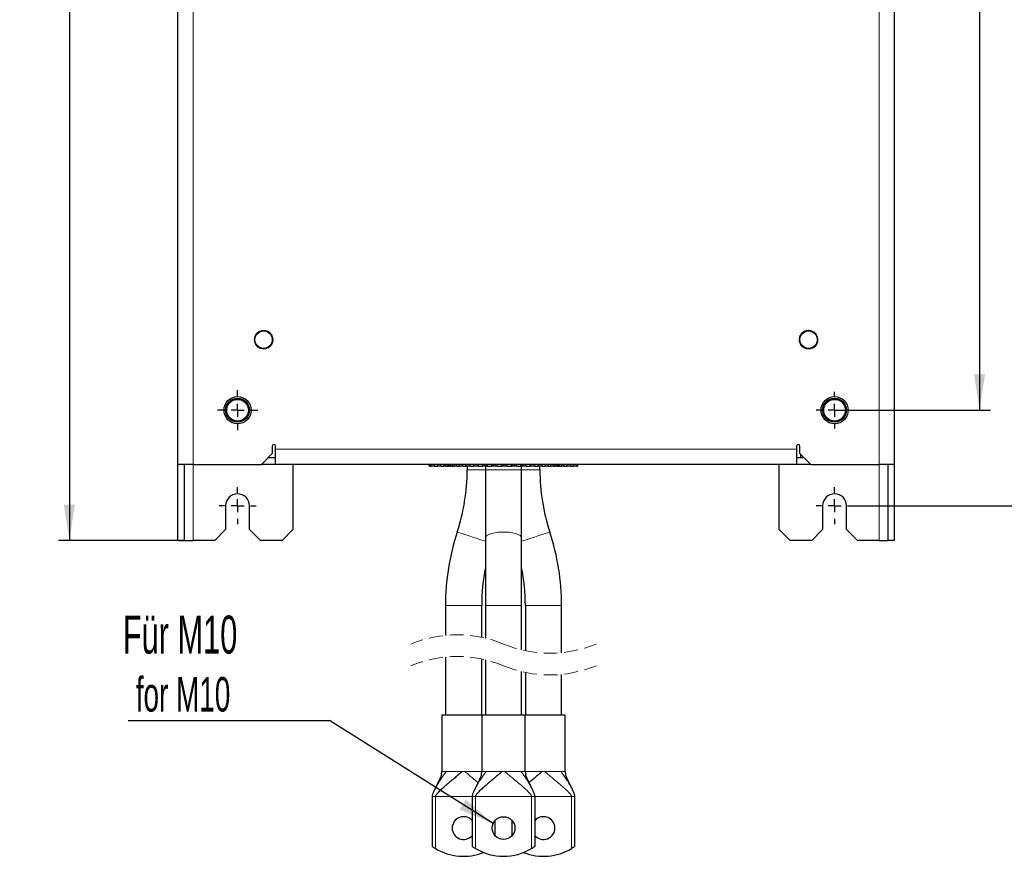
# Model space of a CAD drawing. Header units: millimetres. Extents: x 5 to 418, y 2 to 292.
# Tile 4 of 26: x 62 to 153, y 65 to 142. Entities that reach past the tile are written whole.
import ezdxf

# ---------------------------------------------------------------- set-up
doc = ezdxf.new("R2010")
doc.units = ezdxf.units.MM
doc.linetypes.add('HIDDEN', pattern=[1.905, 1.27, -0.635])
doc.layers.add('SLD-0', color=7, linetype='Continuous')
doc.styles.add('SLDTEXTSTYLE0', font='TXT', dxfattribs={"width": 0.605})
doc.dimstyles.new('SLDDIMSTYLE0', dxfattribs={"dimtxt": 3.5, "dimasz": 3.302, "dimexe": 0, "dimexo": 0.0625, "dimgap": 0.875, "dimtad": 1, "dimlfac": 5, "dimrnd": 1e-09, "dimzin": 12, "dimdsep": 46, "dimtxsty": 'SLDTEXTSTYLE0', "dimsah": 1, "dimcen": 0.09, "dimadec": 0, "dimazin": 3, "dimtfac": 1, "dimtofl": 0, "dimtmove": 0, "dimatfit": 3, "dimfxl": 1, "dimfrac": 2, "dimtolj": 1, "dimtzin": 12, "dimarcsym": 0})
doc.dimstyles.new('SLDDIMSTYLE3', dxfattribs={"dimtxt": 0.18, "dimasz": 3.302, "dimexe": 0, "dimexo": 0.0625, "dimgap": 0, "dimtad": 0, "dimtih": 1, "dimtoh": 1, "dimdec": 0, "dimrnd": 1e-09, "dimzin": 0, "dimdsep": 46, "dimtxsty": 'Standard', "dimsah": 1, "dimcen": 0.09, "dimadec": 0, "dimazin": 0, "dimtfac": 3.302, "dimtdec": 0, "dimtofl": 0, "dimtmove": 0, "dimatfit": 3, "dimfxl": 1, "dimfrac": 2, "dimtolj": 1, "dimtzin": 0, "dimarcsym": 0})

# ---------------------------------------------------------------- blocks, each defined once
blk = doc.blocks.new('_D')
at = {"layer": 'SLD-0', "color": 7}
for p, q in [((138.715, 232.07), (158.286, 232.07)), ((157.286, 97.07), (157.286, 232.07)), ((138.715, 97.07), (158.286, 97.07))]:
    blk.add_line(p, q, dxfattribs=at)
for points in [[(157.286, 232.07), (156.778, 228.768), (157.794, 228.768)], [(157.286, 97.07), (157.794, 100.372), (156.778, 100.372)]]:
    blk.add_solid(points, dxfattribs=at)
at = {"layer": 'SLD-0', "color": 7, "insert": (152.774, 160.56), "char_height": 3.5, "attachment_point": 1, "rotation": 90, "style": 'SLDTEXTSTYLE0'}
blk.add_mtext('675', dxfattribs=at)
blk = doc.blocks.new('_D_4')
at = {"layer": 'SLD-0', "color": 7}
for p, q in [((77.115, 234.87), (65.515, 234.87)), ((66.515, 234.87), (66.515, 93.87)), ((77.115, 93.87), (65.515, 93.87))]:
    blk.add_line(p, q, dxfattribs=at)
for points in [[(66.515, 234.87), (66.007, 231.568), (67.023, 231.568)], [(66.515, 93.87), (67.023, 97.172), (66.007, 97.172)]]:
    blk.add_solid(points, dxfattribs=at)
at = {"layer": 'SLD-0', "color": 7, "insert": (62.004, 160.36), "char_height": 3.5, "attachment_point": 1, "rotation": 90, "style": 'SLDTEXTSTYLE0'}
blk.add_mtext('705', dxfattribs=at)
blk = doc.blocks.new('_D_6')
at = {"layer": 'SLD-0', "color": 7}
for p, q in [((138.865, 220.87), (151.369, 220.87)), ((150.369, 220.87), (150.369, 105.87)), ((137.015, 105.87), (151.369, 105.87))]:
    blk.add_line(p, q, dxfattribs=at)
for points in [[(150.369, 220.87), (149.861, 217.568), (150.877, 217.568)], [(150.369, 105.87), (150.877, 109.172), (149.861, 109.172)]]:
    blk.add_solid(points, dxfattribs=at)
at = {"layer": 'SLD-0', "color": 7, "insert": (145.857, 159.36), "char_height": 3.5, "attachment_point": 1, "rotation": 90, "style": 'SLDTEXTSTYLE0'}
blk.add_mtext('575', dxfattribs=at)
blk = doc.blocks.new('SW_NOTE_0_3')
at = {"layer": 'SLD-0', "color": 0}
blk.add_line((-18.553, 0), (0, 0), dxfattribs=at)
at = {"layer": 'SLD-0', "color": 0, "attachment_point": 1, "style": 'SLDTEXTSTYLE0'}
for s, insert, char_height in [('Für M10', (-19.037, 9.67), 3.5), ('for M10', (-17.846, 4.005), 3.175)]:
    blk.add_mtext(s, dxfattribs=dict(at, insert=insert, char_height=char_height))
blk = doc.blocks.new('SW_CENTERMARKSYMBOL_2')
at = {"layer": 'SLD-0', "color": 0}
for p, q in [((0, 1.2), (0, 1.7)), ((-1.2, 0), (-1.7, 0)), ((0, 0), (-0.6, 0)), ((0, 0), (0, 0.6)), ((0, 0), (0, -0.6)), ((0, 0), (0.6, 0)), ((1.2, 0), (1.7, 0)), ((0, -1.2), (0, -1.7))]:
    blk.add_line(p, q, dxfattribs=at)
blk = doc.blocks.new('SW_CENTERMARKSYMBOL_3')
at = {"layer": 'SLD-0', "color": 0}
for p, q in [((0, 1.2), (0, 1.7)), ((-1.2, 0), (-1.7, 0)), ((0, 0), (-0.6, 0)), ((0, 0), (0, 0.6)), ((0, 0), (0, -0.6)), ((0, 0), (0.6, 0)), ((1.2, 0), (1.7, 0)), ((0, -1.2), (0, -1.7))]:
    blk.add_line(p, q, dxfattribs=at)
blk = doc.blocks.new('SW_CENTERMARKSYMBOL_6')
at = {"layer": 'SLD-0', "color": 0}
for p, q in [((0, 1.2), (0, 1.7)), ((-1.2, 0), (-1.7, 0)), ((0, 0), (-0.6, 0)), ((0, 0), (0, 0.6)), ((0, 0), (0, -0.6)), ((0, 0), (0.6, 0)), ((1.2, 0), (1.7, 0)), ((0, -1.2), (0, -1.7))]:
    blk.add_line(p, q, dxfattribs=at)
blk = doc.blocks.new('SW_CENTERMARKSYMBOL_7')
at = {"layer": 'SLD-0', "color": 0}
for p, q in [((0, 1.2), (0, 1.85)), ((-1.2, 0), (-1.85, 0)), ((0, 0), (-0.6, 0)), ((0, 0), (0, 0.6)), ((0, 0), (0, -0.6)), ((0, 0), (0.6, 0)), ((1.2, 0), (1.85, 0)), ((0, -1.2), (0, -1.85))]:
    blk.add_line(p, q, dxfattribs=at)

msp = doc.modelspace()

# ---------------------------------------------------------------- linework, layer by layer
at = {"color": 7, "linetype": 'Continuous', "lineweight": 25}
for p, q in [((76.5153, 100.87), (76.5153, 225.87)), ((142.5153, 225.87), (142.5153, 100.87)), ((85.2153, 102.57), (85.2153, 101.87)), ((85.5153, 102.27), (85.5153, 102.57)), ((133.5153, 102.57), (133.5153, 102.27)), ((133.8153, 101.87), (133.8153, 102.57)), ((84.2153, 100.87), (85.2153, 101.87)), ((85.5153, 100.87), (85.5153, 102.27)), ((133.5153, 102.27), (133.5153, 100.87)), ((133.8153, 101.87), (134.8153, 100.87)), ((133.9039, 101.47), (133.9039, 101.7814)), ((77.9153, 100.87), (76.5153, 100.87)), ((76.5153, 93.87), (76.5153, 100.87)), ((77.1153, 93.87), (77.1153, 100.87)), ((77.9153, 100.87), (84.2153, 100.87)), ((85.5153, 100.87), (84.2153, 100.87)), ((85.5153, 101.47), (84.8153, 101.47)), ((133.5153, 100.87), (85.5153, 100.87)), ((87.1153, 100.87), (87.1153, 94.87)), ((99.6623, 100.72), (99.6623, 100.87)), ((99.7279, 100.72), (99.6623, 100.72)), ((99.7279, 100.72), (99.7279, 100.87)), ((99.7279, 100.72), (99.8516, 100.72)), ((99.8516, 100.72), (99.8516, 100.87)), ((100.1682, 100.72), (99.8516, 100.72)), ((100.1682, 100.72), (100.1682, 100.87)), ((100.1682, 100.72), (100.4308, 100.72)), ((100.4308, 100.72), (100.4308, 100.87)), ((100.7486, 100.72), (100.4308, 100.72)), ((100.7486, 100.72), (100.7486, 100.87)), ((100.7486, 100.72), (101.0314, 100.72)), ((101.0314, 100.72), (101.0314, 100.87)), ((101.1966, 100.72), (101.0314, 100.72)), ((101.1966, 100.72), (101.1966, 100.87)), ((101.1966, 100.72), (101.3893, 100.72)), ((101.3893, 100.72), (101.3893, 100.87)), ((101.4377, 100.72), (101.3893, 100.72)), ((101.4377, 100.72), (101.4377, 100.87)), ((101.4377, 100.72), (101.485, 100.72)), ((101.4621, 100.72), (101.4621, 100.87)), ((101.485, 100.72), (101.485, 100.87)), ((101.5596, 100.72), (101.485, 100.72)), ((101.5596, 100.72), (101.5596, 100.87)), ((101.5596, 100.72), (101.6536, 100.72)), ((101.6536, 100.72), (101.6536, 100.87)), ((101.8168, 100.72), (101.6536, 100.72)), ((101.8168, 100.72), (101.8168, 100.87)), ((101.8168, 100.72), (101.9787, 100.72)), ((101.9787, 100.72), (101.9787, 100.87)), ((102.2256, 100.72), (101.9787, 100.72)), ((102.2256, 100.72), (102.2256, 100.87)), ((102.2256, 100.72), (102.4503, 100.72)), ((102.4503, 100.72), (102.4503, 100.87)), ((102.7724, 100.72), (102.4503, 100.72)), ((102.7724, 100.72), (102.7724, 100.87)), ((102.7724, 100.72), (103.0527, 100.72)), ((103.0527, 100.72), (103.0527, 100.87)), ((103.4399, 100.72), (103.0527, 100.72)), ((103.1653, 100.72), (103.1653, 100.37)), ((103.4399, 100.72), (103.4399, 100.87)), ((103.4399, 100.72), (103.7667, 100.72)), ((103.7667, 100.72), (103.7667, 100.87)), ((104.1127, 100.72), (103.7667, 100.72)), ((104.1127, 100.72), (104.1127, 100.87)), ((104.2067, 100.72), (104.1127, 100.72)), ((104.2067, 100.72), (104.2067, 100.87)), ((104.2067, 100.72), (104.5695, 100.72)), ((104.5695, 100.72), (104.5695, 100.87)), ((104.8222, 100.72), (104.5695, 100.72)), ((104.8222, 100.72), (104.8222, 100.87)), ((105.0036, 100.72), (104.8222, 100.72)), ((104.8453, 100.72), (104.8453, 100.37)), ((105.0036, 100.72), (105.0036, 100.87)), ((105.0055, 100.72), (105.0036, 100.72)), ((105.0055, 100.72), (105.0055, 100.87)), ((105.0476, 100.72), (105.0055, 100.72)), ((105.0476, 100.72), (105.0476, 100.87)), ((105.0476, 100.72), (105.4347, 100.72)), ((105.4347, 100.72), (105.4347, 100.87)), ((105.5861, 100.72), (105.4347, 100.72)), ((105.5861, 100.72), (105.5861, 100.87)), ((105.7796, 100.72), (105.5861, 100.72)), ((105.7796, 100.72), (105.7796, 100.87)), ((105.7818, 100.72), (105.7796, 100.72)), ((105.7818, 100.72), (105.7818, 100.87)), ((105.9362, 100.72), (105.7818, 100.72)), ((105.9362, 100.72), (105.9362, 100.87)), ((105.9362, 100.72), (106.335, 100.72)), ((106.335, 100.72), (106.335, 100.87)), ((106.3801, 100.72), (106.335, 100.72)), ((106.3801, 100.72), (106.3801, 100.87)), ((106.5796, 100.72), (106.3801, 100.72)), ((106.5796, 100.72), (106.5796, 100.87)), ((106.5805, 100.72), (106.5796, 100.72)), ((106.5805, 100.72), (106.5818, 100.72)), ((106.5818, 100.72), (106.5818, 100.87)), ((106.7807, 100.72), (106.5818, 100.72)), ((106.7807, 100.72), (106.7807, 100.87)), ((106.8433, 100.72), (106.7807, 100.72)), ((106.8433, 100.72), (106.8433, 100.87)), ((106.8433, 100.72), (107.2411, 100.72)), ((107.2411, 100.72), (107.2411, 100.87)), ((107.3774, 100.72), (107.2411, 100.72)), ((107.3774, 100.72), (107.3774, 100.87)), ((107.3774, 100.72), (107.3796, 100.72)), ((107.3796, 100.72), (107.3796, 100.87)), ((107.5716, 100.72), (107.3796, 100.72)), ((107.5716, 100.72), (107.5716, 100.87)), ((107.7399, 100.72), (107.5716, 100.72)), ((107.7399, 100.72), (107.7399, 100.87)), ((107.7399, 100.72), (108.1238, 100.72)), ((108.1238, 100.72), (108.1238, 100.87)), ((108.1475, 100.72), (108.1238, 100.72)), ((108.1475, 100.72), (108.1475, 100.87)), ((108.1475, 100.72), (108.1496, 100.72)), ((108.1496, 100.72), (108.1496, 100.87)), ((108.3284, 100.72), (108.1496, 100.72)), ((108.1853, 100.37), (108.1853, 100.72)), ((108.3284, 100.72), (108.3284, 100.87)), ((108.597, 100.72), (108.3284, 100.72)), ((108.597, 100.72), (108.597, 100.87)), ((108.597, 100.72), (108.9547, 100.72)), ((108.9547, 100.72), (108.9547, 100.87)), ((109.0266, 100.72), (108.9547, 100.72)), ((109.0266, 100.72), (109.0266, 100.87)), ((109.3868, 100.72), (109.0266, 100.72)), ((109.3868, 100.72), (109.3868, 100.87)), ((109.3868, 100.72), (109.7067, 100.72)), ((109.7067, 100.72), (109.7067, 100.87)), ((110.0841, 100.72), (109.7067, 100.72)), ((109.8653, 100.37), (109.8653, 100.72)), ((110.0841, 100.72), (110.0841, 100.87)), ((110.0841, 100.72), (110.356, 100.72)), ((110.356, 100.72), (110.356, 100.87)), ((110.6664, 100.72), (110.356, 100.72)), ((110.6664, 100.72), (110.6664, 100.87)), ((110.6664, 100.72), (110.8814, 100.72)), ((110.8814, 100.72), (110.8814, 100.87)), ((111.1151, 100.72), (110.8814, 100.72)), ((111.1151, 100.72), (111.1151, 100.87)), ((111.1151, 100.72), (111.2663, 100.72)), ((111.2663, 100.72), (111.2663, 100.87)), ((111.4153, 100.72), (111.2663, 100.72)), ((111.4153, 100.72), (111.4153, 100.87)), ((111.4153, 100.72), (111.4979, 100.72)), ((111.4979, 100.72), (111.4979, 100.87)), ((111.5577, 100.72), (111.4979, 100.72)), ((111.5577, 100.72), (111.5577, 100.87)), ((111.5577, 100.72), (111.5689, 100.72)), ((111.5689, 100.72), (111.5689, 100.87)), ((111.5689, 100.72), (111.618, 100.72)), ((111.618, 100.72), (111.618, 100.87)), ((111.6763, 100.72), (111.618, 100.72)), ((111.6763, 100.72), (111.6763, 100.87)), ((111.6763, 100.72), (111.8916, 100.72)), ((111.8916, 100.72), (111.8916, 100.87)), ((112.0912, 100.72), (111.8916, 100.72)), ((112.0912, 100.72), (112.0912, 100.87)), ((112.0912, 100.72), (112.374, 100.72)), ((112.374, 100.72), (112.374, 100.87)), ((112.7167, 100.72), (112.374, 100.72)), ((112.7167, 100.72), (112.7167, 100.87)), ((112.7167, 100.72), (112.9591, 100.72)), ((112.9591, 100.72), (112.9591, 100.87)), ((113.2386, 100.72), (112.9591, 100.72)), ((113.2386, 100.72), (113.2386, 100.87)), ((113.2386, 100.72), (113.3372, 100.72)), ((113.3372, 100.72), (113.3372, 100.87)), ((113.3682, 100.72), (113.3372, 100.72)), ((113.3682, 100.72), (113.3682, 100.87)), ((131.9153, 94.87), (131.9153, 100.87)), ((134.2153, 101.47), (133.5153, 101.47)), ((134.8153, 100.87), (133.5153, 100.87)), ((134.1932, 101.492), (134.1932, 101.47)), ((134.8153, 100.87), (141.1153, 100.87)), ((142.5153, 100.87), (141.1153, 100.87)), ((141.9153, 100.87), (141.9153, 93.87)), ((142.5153, 100.87), (142.5153, 93.87)), ((104.8453, 100.37), (104.8453, 94.125)), ((108.1853, 94.125), (108.1853, 100.37)), ((80.9153, 97.07), (80.9153, 94.87)), ((83.1153, 94.87), (83.1153, 97.07)), ((135.9153, 97.07), (135.9153, 94.87)), ((138.1153, 94.87), (138.1153, 97.07)), ((79.9153, 93.87), (80.9153, 94.87)), ((83.1153, 94.87), (84.1153, 93.87)), ((86.1153, 93.87), (87.1153, 94.87)), ((131.9153, 94.87), (132.9153, 93.87)), ((134.9153, 93.87), (135.9153, 94.87)), ((138.1153, 94.87), (139.1153, 93.87)), ((76.5153, 93.87), (77.1153, 93.87)), ((77.1153, 93.87), (77.9153, 93.87)), ((79.9153, 93.87), (77.9153, 93.87)), ((86.1153, 93.87), (84.1153, 93.87)), ((104.8453, 94.125), (104.8453, 87.88)), ((108.1853, 87.88), (108.1853, 94.125)), ((134.9153, 93.87), (132.9153, 93.87)), ((141.1153, 93.87), (139.1153, 93.87)), ((141.1153, 93.87), (141.9153, 93.87)), ((142.5153, 93.87), (141.9153, 93.87)), ((101.1653, 87.88), (101.1653, 85.1309)), ((104.5053, 84.9531), (104.5053, 87.88)), ((104.8453, 87.88), (104.8453, 84.8769)), ((108.1853, 83.7869), (108.1853, 87.88)), ((108.5253, 87.88), (108.5253, 83.7107)), ((111.8653, 83.5329), (111.8653, 87.88)), ((101.1653, 83.1309), (101.1653, 77.7752)), ((104.5053, 77.7752), (104.5053, 82.9531)), ((104.8453, 82.8769), (104.8453, 77.7752)), ((108.1853, 77.7752), (108.1853, 81.7869)), ((108.5253, 81.7107), (108.5253, 77.7752)), ((111.8653, 77.7752), (111.8653, 81.5329)), ((100.8353, 77.7752), (100.8353, 72.5751)), ((112.1953, 77.7752), (100.8353, 77.7752)), ((104.5153, 77.7752), (104.5153, 72.5751)), ((108.5153, 72.5751), (108.5153, 77.7752)), ((112.1953, 72.5751), (112.1953, 77.7752)), ((100.7912, 72.3057), (100.8353, 72.5751)), ((104.4712, 72.3057), (104.5153, 72.5751)), ((108.5153, 72.5751), (108.5577, 72.306)), ((112.1953, 72.5751), (112.2377, 72.306)), ((99.9353, 70.2751), (99.9353, 65.7021)), ((103.6153, 70.2751), (103.6153, 65.7021)), ((109.4153, 65.7021), (109.4153, 70.2751)), ((113.0953, 65.7021), (113.0953, 70.2751)), ((105.7353, 66.6722), (105.7353, 68.0781)), ((107.2953, 68.0781), (107.2953, 66.6722))]:
    msp.add_line(p, q, dxfattribs=at)
at = {"color": 7, "linetype": 'Continuous', "lineweight": 18}
for p, q in [((77.9153, 225.87), (77.9153, 100.87)), ((141.1153, 100.87), (141.1153, 225.87)), ((85.5153, 102.27), (133.5153, 102.27)), ((77.9153, 93.87), (77.9153, 100.87)), ((141.1153, 100.87), (141.1153, 93.87)), ((104.8453, 100.37), (103.1653, 100.37)), ((108.1853, 100.37), (104.8453, 100.37)), ((109.8653, 100.37), (108.1853, 100.37)), ((104.5053, 87.88), (101.1653, 87.88)), ((108.1853, 87.88), (104.8453, 87.88)), ((111.8653, 87.88), (108.5253, 87.88)), ((100.8353, 72.5751), (101.1508, 72.5751)), ((101.1508, 72.5751), (101.2172, 72.5751)), ((101.2172, 72.5751), (102.7097, 72.5751)), ((102.7097, 72.5751), (102.9609, 72.5751)), ((102.9609, 72.5751), (104.4533, 72.5751)), ((104.4533, 72.5751), (104.5198, 72.5751)), ((104.4834, 72.5348), (104.4533, 72.5751)), ((104.5153, 72.5751), (104.8308, 72.5751)), ((104.8308, 72.5751), (104.8972, 72.5751)), ((104.8972, 72.5751), (106.3897, 72.5751)), ((106.3897, 72.5751), (106.6409, 72.5751)), ((106.6409, 72.5751), (108.1333, 72.5751)), ((108.1333, 72.5751), (108.1998, 72.5751)), ((108.1998, 72.5751), (108.5153, 72.5751)), ((108.5108, 72.5751), (108.5772, 72.5751)), ((108.5772, 72.5751), (110.0697, 72.5751)), ((110.0697, 72.5751), (110.3209, 72.5751)), ((110.3209, 72.5751), (111.8133, 72.5751)), ((111.8133, 72.5751), (111.8798, 72.5751)), ((111.8798, 72.5751), (112.1953, 72.5751)), ((99.9532, 70.2751), (99.9353, 70.2751)), ((100.2486, 70.2751), (99.9532, 70.2751)), ((103.6153, 70.2751), (100.2486, 70.2751)), ((100.2486, 65.4962), (100.2486, 70.2751)), ((103.6332, 70.2751), (103.6153, 70.2751)), ((103.9286, 70.2751), (103.6332, 70.2751)), ((109.1019, 70.2751), (103.9286, 70.2751)), ((103.9286, 65.4962), (103.9286, 70.2751)), ((109.3973, 70.2751), (109.1019, 70.2751)), ((109.1019, 70.2751), (109.1019, 65.4962)), ((109.4153, 70.2751), (109.3973, 70.2751)), ((112.7819, 70.2751), (109.4153, 70.2751)), ((113.0773, 70.2751), (112.7819, 70.2751)), ((112.7819, 70.2751), (112.7819, 65.4962)), ((113.0953, 70.2751), (113.0773, 70.2751))]:
    msp.add_line(p, q, dxfattribs=at)
at = {"color": 7, "linetype": 'Continuous', "lineweight": 18, "flags": 128}
for points in [[(104.8453, 93.793), (104.6285, 93.8643), (104.3255, 93.9639), (104.0011, 94.0705), (103.6694, 94.1795), (103.345, 94.2861), (103.042, 94.3857), (102.7737, 94.4739), (102.5518, 94.5469), (102.3859, 94.6014), (102.2834, 94.6351), (102.2488, 94.6465)], [(108.1853, 94.125), (108.1488, 94.2334), (108.0409, 94.3371), (107.8663, 94.4315), (107.6327, 94.5125), (107.3503, 94.5766), (107.0313, 94.6209), (106.6898, 94.6436), (106.3407, 94.6436), (105.9992, 94.6209), (105.6803, 94.5766), (105.3978, 94.5125), (105.1642, 94.4315), (104.9897, 94.3371), (104.8818, 94.2334), (104.8453, 94.125), (104.8453, 94.125)], [(110.7818, 94.6465), (110.7471, 94.6351), (110.6446, 94.6014), (110.4788, 94.5469), (110.2569, 94.4739), (109.9885, 94.3857), (109.6855, 94.2861), (109.3611, 94.1795), (109.0294, 94.0705), (108.705, 93.9639), (108.402, 93.8643), (108.1853, 93.793)]]:
    msp.add_lwpolyline(points, dxfattribs=at)
at = {"color": 7, "linetype": 'Continuous', "lineweight": 25}
for centre, radius in [((84.4153, 112.37), 0.8), ((134.6153, 112.37), 0.8), ((82.0153, 105.87), 1.25), ((137.0153, 105.87), 1.25), ((82.0153, 105.87), 1.1), ((82.0153, 105.87), 1), ((137.0153, 105.87), 1.1), ((137.0153, 105.87), 1), ((106.5153, 67.3752), 1.05)]:
    msp.add_circle(centre, radius, dxfattribs=at)
for centre, radius, start, end in [((85.3653, 102.57), 0.15, 0.001992, 179.998008), ((133.6653, 102.57), 0.15, 0.001992, 179.998008), ((84.8352, 100.37), 18.33, 341.805147, 359.999992), ((128.1953, 100.37), 18.33, 180, 198.194868), ((82.0153, 97.07), 1.1, 0.000155, 179.999845), ((137.0153, 97.07), 1.1, 0.000155, 179.999845), ((122.8352, 87.88), 21.6699, 161.805107, 180.000024), ((90.1953, 87.88), 21.67, 359.999982, 18.194887), ((122.8353, 87.88), 18.33, 168.94728, 180.000003), ((90.1953, 87.88), 18.3299, 359.999975, 11.052748), ((102.8353, 67.3752), 1.05, 42.024692, 317.975308), ((110.1953, 67.3752), 1.05, 359.999999, 137.975641), ((110.1953, 67.3752), 1.05, 222.025281, 359.999729), ((102.8353, 69.7751), 5, 238.846179, 291.592411), ((106.5153, 69.7751), 5, 238.846141, 301.153859), ((110.1953, 69.7751), 5, 248.407593, 301.153816)]:
    msp.add_arc(centre, radius, start, end, dxfattribs=at)
at = {"color": 7, "linetype": 'HIDDEN', "lineweight": 18}
for centre, start, end in [((102.2528, 74.1019), 67.380135, 112.619865), ((110.7778, 94.5619), 247.380135, 292.619865), ((102.2528, 72.1019), 67.380135, 112.619865), ((110.7778, 92.5619), 247.380135, 292.619865)]:
    msp.add_arc(centre, 11.0825, start, end, dxfattribs=at)
at = {"color": 7, "linetype": 'Continuous', "lineweight": 18}
for points, knots in [([(84.2814, 111.5164), (84.1717, 111.5468), (83.9523, 111.6075), (83.6991, 111.8494), (83.5535, 112.1613), (83.5395, 112.5073), (83.6588, 112.8324), (83.8928, 113.0848), (84.2079, 113.2376), (84.4354, 113.2283), (84.5491, 113.2236)], [0, 0, 0, 0, 0.1249999, 0.2500008, 0.3750011, 0.4999999, 0.6249994, 0.7500003, 0.8749996, 1, 1, 1, 1]), ([(84.5491, 113.2236), (84.6588, 113.1932), (84.8782, 113.1325), (85.1314, 112.8906), (85.277, 112.5787), (85.2911, 112.2327), (85.1718, 111.9076), (84.9377, 111.6552), (84.6226, 111.5024), (84.3952, 111.5117), (84.2814, 111.5164)], [0, 0, 0, 0, 0.125, 0.249999, 0.3749996, 0.5000006, 0.6250004, 0.7499993, 0.8750001, 1, 1, 1, 1]), ([(134.3483, 111.5483), (134.2447, 111.5956), (134.0377, 111.6902), (133.8259, 111.9691), (133.7314, 112.3001), (133.7722, 112.6439), (133.9413, 112.9461), (134.2123, 113.1583), (134.5476, 113.2595), (134.7707, 113.2143), (134.8823, 113.1917)], [0, 0, 0, 0, 0.1249997, 0.2500007, 0.3750002, 0.4999987, 0.6250001, 0.7499999, 0.8749992, 1, 1, 1, 1]), ([(134.8823, 113.1917), (134.9858, 113.1444), (135.1929, 113.0498), (135.4046, 112.7709), (135.4992, 112.4399), (135.4584, 112.0961), (135.2892, 111.7939), (135.0182, 111.5817), (134.683, 111.4805), (134.4598, 111.5257), (134.3483, 111.5483)], [0, 0, 0, 0, 0.1249988, 0.2499996, 0.3749993, 0.5000001, 0.625, 0.7499999, 0.8749993, 1, 1, 1, 1]), ([(99.9353, 70.2751), (99.9357, 70.2851), (99.9365, 70.3066), (99.9435, 70.3488), (99.9624, 70.4264), (100.0212, 70.5937), (100.1343, 70.8424), (100.2977, 71.157), (100.4967, 71.5079), (100.7256, 71.8799), (100.9672, 72.2469), (101.1378, 72.4709), (101.2172, 72.5751)], [0, 0, 0, 0, 0.0112655, 0.0243099, 0.0483715, 0.1015966, 0.2246805, 0.357351, 0.5028912, 0.6812616, 0.8516919, 1, 1, 1, 1]), ([(104.1585, 71.5735), (104.1453, 71.5847), (103.9795, 71.7256), (103.6909, 71.962), (103.3037, 72.2832), (103.0731, 72.4796), (102.9609, 72.5751)], [0, 0, 0, 0, 0.0333534, 0.4180193, 0.7167668, 1, 1, 1, 1]), ([(103.6153, 70.2751), (103.6157, 70.2851), (103.6165, 70.3066), (103.6235, 70.3488), (103.6424, 70.4264), (103.7012, 70.5937), (103.8143, 70.8424), (103.9777, 71.157), (104.1767, 71.5079), (104.4056, 71.8799), (104.6472, 72.2469), (104.8178, 72.4709), (104.8972, 72.5751)], [0, 0, 0, 0, 0.0112655, 0.0243099, 0.0483715, 0.1015966, 0.2246806, 0.357351, 0.5028912, 0.6812617, 0.8516918, 1, 1, 1, 1]), ([(109.1019, 70.2751), (109.1016, 70.282), (109.1008, 70.2965), (109.0941, 70.324), (109.0755, 70.3722), (109.0034, 70.4924), (108.8347, 70.6843), (108.5638, 70.9475), (108.2093, 71.2617), (107.7927, 71.6135), (107.3712, 71.9624), (106.9836, 72.2831), (106.7531, 72.4796), (106.6409, 72.5751)], [0, 0, 0, 0, 0.0060691, 0.0128033, 0.0249272, 0.051629, 0.136193, 0.2498692, 0.385742, 0.5550542, 0.7321153, 0.8696282, 1, 1, 1, 1]), ([(109.4153, 70.2751), (109.4149, 70.2851), (109.414, 70.3066), (109.407, 70.3488), (109.3881, 70.4264), (109.3294, 70.5937), (109.2163, 70.8424), (109.0529, 71.157), (108.8538, 71.5079), (108.625, 71.8799), (108.3834, 72.2469), (108.2127, 72.4709), (108.1333, 72.5751)], [0, 0, 0, 0, 0.0112655, 0.0243099, 0.0483715, 0.1015966, 0.2246806, 0.357351, 0.5028912, 0.6812616, 0.8516918, 1, 1, 1, 1]), ([(112.7819, 70.2751), (112.7816, 70.282), (112.7808, 70.2965), (112.7741, 70.324), (112.7555, 70.3722), (112.6834, 70.4924), (112.5147, 70.6843), (112.2438, 70.9475), (111.8893, 71.2617), (111.4727, 71.6135), (111.0512, 71.9624), (110.6636, 72.2831), (110.4331, 72.4796), (110.3209, 72.5751)], [0, 0, 0, 0, 0.0060691, 0.0128033, 0.0249272, 0.051629, 0.136193, 0.2498692, 0.385742, 0.5550542, 0.7321153, 0.8696282, 1, 1, 1, 1]), ([(113.0953, 70.2751), (113.0949, 70.2851), (113.094, 70.3066), (113.087, 70.3488), (113.0681, 70.4264), (113.0094, 70.5937), (112.8963, 70.8424), (112.7329, 71.157), (112.5338, 71.5079), (112.305, 71.8799), (112.0634, 72.2469), (111.8927, 72.4709), (111.8133, 72.5751)], [0, 0, 0, 0, 0.0112655, 0.0243099, 0.0483715, 0.1015966, 0.2246806, 0.357351, 0.5028912, 0.6812616, 0.8516918, 1, 1, 1, 1])]:
    msp.add_open_spline(points, degree=3, knots=knots, dxfattribs=at)
at = {"color": 7, "linetype": 'Continuous', "lineweight": 25}
for points, knots in [([(102.7097, 72.5751), (102.6151, 72.4944), (102.4209, 72.3287), (102.1216, 72.0802), (101.7974, 71.8118), (101.4596, 71.531), (101.1097, 71.2337), (100.7868, 70.9475), (100.5157, 70.6842), (100.343, 70.4874), (100.2707, 70.3651), (100.2544, 70.3158), (100.2496, 70.295), (100.2489, 70.2815), (100.2486, 70.2751)], [0, 0, 0, 0, 0.1100337, 0.2257786, 0.3440321, 0.4822604, 0.6142758, 0.7501522, 0.8638315, 0.9483978, 0.9812148, 0.9881072, 0.9943422, 1, 1, 1, 1]), ([(106.3897, 72.5751), (106.2951, 72.4944), (106.1009, 72.3287), (105.8016, 72.0802), (105.4774, 71.8118), (105.1396, 71.531), (104.7897, 71.2337), (104.4668, 70.9475), (104.1957, 70.6842), (104.023, 70.4874), (103.9507, 70.3651), (103.9344, 70.3158), (103.9296, 70.295), (103.9289, 70.2815), (103.9286, 70.2751)], [0, 0, 0, 0, 0.11003372, 0.22577851, 0.34403201, 0.48226027, 0.61427581, 0.75015219, 0.86383145, 0.94839774, 0.98121483, 0.98810718, 0.99434215, 1, 1, 1, 1]), ([(110.0697, 72.5751), (109.9751, 72.4944), (109.7809, 72.3287), (109.4817, 72.0801), (109.1763, 71.8277), (108.9726, 71.6576), (108.8715, 71.5732)], [0, 0, 0, 0, 0.2389531, 0.4903084, 0.7471116, 1, 1, 1, 1]), ([(100.7966, 72.3067), (100.7772, 72.2509), (100.7187, 72.0832), (100.5819, 71.7818), (100.361, 71.331), (100.1454, 70.8945), (100.0002, 70.5478), (99.9529, 70.3929), (99.9378, 70.3212), (99.9361, 70.2896), (99.9353, 70.2751)], [0, 0, 0, 0, 0.0800278, 0.2407436, 0.4482661, 0.760946, 0.9008708, 0.957145, 0.9804342, 1, 1, 1, 1]), ([(104.4766, 72.3067), (104.4572, 72.2509), (104.3987, 72.0832), (104.2619, 71.7818), (104.041, 71.331), (103.8254, 70.8945), (103.6802, 70.5478), (103.6329, 70.3929), (103.6178, 70.3212), (103.6161, 70.2896), (103.6153, 70.2751)], [0, 0, 0, 0, 0.0800277, 0.2407436, 0.4482661, 0.760946, 0.9008708, 0.957145, 0.9804342, 1, 1, 1, 1]), ([(109.4153, 70.2751), (109.4144, 70.2896), (109.4121, 70.3307), (109.3948, 70.4021), (109.3469, 70.5566), (109.2495, 70.7884), (109.1082, 71.0907), (108.9598, 71.3923), (108.8223, 71.6718), (108.7071, 71.9177), (108.6176, 72.1244), (108.5734, 72.2509), (108.5539, 72.3067)], [0, 0, 0, 0, 0.0195654, 0.0557734, 0.0991331, 0.2390572, 0.395909, 0.551748, 0.6947733, 0.8183482, 0.9199437, 1, 1, 1, 1]), ([(113.0953, 70.2751), (113.0944, 70.2896), (113.0921, 70.3307), (113.0748, 70.4021), (113.0269, 70.5566), (112.9295, 70.7884), (112.7882, 71.0907), (112.6398, 71.3923), (112.5023, 71.6718), (112.3871, 71.9177), (112.2976, 72.1244), (112.2534, 72.2509), (112.2339, 72.3067)], [0, 0, 0, 0, 0.0195654, 0.0557734, 0.0991331, 0.2390572, 0.395909, 0.551748, 0.6947733, 0.8183482, 0.9199437, 1, 1, 1, 1]), ([(99.9353, 65.7021), (99.9397, 65.6989), (99.9563, 65.6872), (99.9923, 65.6619), (100.0526, 65.6208), (100.1399, 65.5631), (100.2089, 65.5207), (100.2486, 65.4962)], [0, 0, 0, 0, 0.0432714, 0.1626799, 0.3523401, 0.6266514, 1, 1, 1, 1]), ([(103.6153, 65.7021), (103.6197, 65.6989), (103.6363, 65.6872), (103.6723, 65.6619), (103.7326, 65.6208), (103.8199, 65.5631), (103.8889, 65.5207), (103.9286, 65.4962)], [0, 0, 0, 0, 0.0432714, 0.1626808, 0.3523401, 0.6266522, 1, 1, 1, 1]), ([(109.1019, 65.4962), (109.1464, 65.5237), (109.2255, 65.5724), (109.3205, 65.6359), (109.38, 65.677), (109.4061, 65.6956), (109.4149, 65.7018), (109.4153, 65.7021)], [0, 0, 0, 0, 0.417863, 0.743552, 0.913982, 0.9965291, 1, 1, 1, 1]), ([(112.7819, 65.4962), (112.8264, 65.5237), (112.9055, 65.5724), (113.0005, 65.6359), (113.06, 65.677), (113.0861, 65.6956), (113.0949, 65.7018), (113.0953, 65.7021)], [0, 0, 0, 0, 0.41786273, 0.7435521, 0.91398255, 0.99652932, 1, 1, 1, 1])]:
    msp.add_open_spline(points, degree=3, knots=knots, dxfattribs=at)

# ---------------------------------------------------------------- block references
at = {"layer": 'SLD-0', "color": 7}
for name, p in [('SW_CENTERMARKSYMBOL_7', (82.0153, 105.87)), ('SW_CENTERMARKSYMBOL_6', (137.0153, 105.87)), ('SW_CENTERMARKSYMBOL_2', (82.0153, 97.07)), ('SW_CENTERMARKSYMBOL_3', (137.0153, 97.07)), ('SW_NOTE_0_3', (90.482, 77.2806))]:
    msp.add_blockref(name, p, dxfattribs=at)

# ---------------------------------------------------------------- dimensions: what is measured, and where the dimension line sits
for base, p1, p2, picture, middle in [((66.5153, 93.87), (77.1153, 234.87), (77.1153, 93.87), '_D_4', (66.5153, 164.37)), ((157.2855, 232.07), (138.7153, 97.07), (138.7153, 232.07), '_D', (157.2855, 164.57)), ((150.3687, 105.87), (138.8653, 220.87), (137.0153, 105.87), '_D_6', (150.3687, 163.37))]:
    dim = msp.add_linear_dim(base=base, p1=p1, p2=p2, angle=90, dimstyle='SLDDIMSTYLE0', dxfattribs=at)
    dim.commit()
    dim.dimension.update_dxf_attribs({"geometry": picture, "text_midpoint": middle, "dimtype": 160})

# ---------------------------------------------------------------- leaders
msp.add_leader([(105.5512, 67.7912), (90.482, 77.2806)], dimstyle='SLDDIMSTYLE3', dxfattribs=at)

doc.saveas('drawing.dxf')
